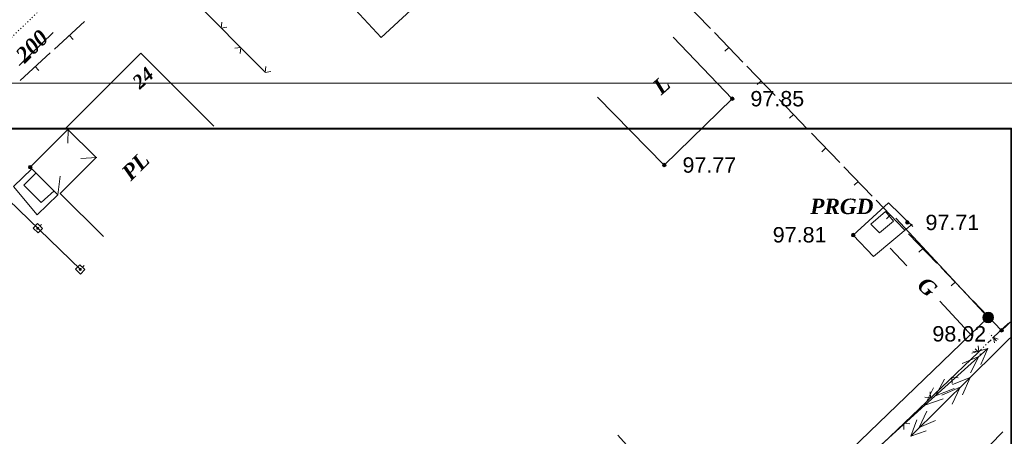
# Model space of a CAD drawing. Header units: millimetres. Extents: x 9396 to 25236, y 15106 to 31102.
# Tile 30 of 256: x 9812 to 9921, y 16082 to 16127. Entities that reach past the tile are written whole.
import ezdxf
from ezdxf.enums import TextEntityAlignment as Align

# ---------------------------------------------------------------- set-up
doc = ezdxf.new("R2010")
doc.units = ezdxf.units.MM
for name, pattern in [('DIVIDE', [1.25, 0.5, -0.25, 0, -0.25, 0, -0.25]), ('DOT', [0.25, 0, -0.25]), ('HIDDEN', [0.375, 0.25, -0.125])]:
    doc.linetypes.add(name, pattern=pattern)
for name, color, linetype, lineweight, true_color in [('1001010', 7, 'Continuous', 9, 0x000000), ('1070000', 7, 'DOT', 9, 0x000000), ('21100200', 7, 'HIDDEN', 0, 0x800080), ('3000105', 7, 'DIVIDE', 9, 0x000000), ('3000130', 7, 'Continuous', 9, 0x000000), ('3000220', 7, 'Continuous', 9, 0x000000), ('3000260', 7, 'Continuous', 9, 0x000000), ('5010210', 7, 'Continuous', 20, 0x008000), ('5010320', 7, 'Continuous', 20, 0x800000), ('6011300', 1, 'Continuous', 20, 0xff0000), ('8010110', 7, 'Continuous', 20, 0x0080ff), ('8010120', 7, 'Continuous', 20, 0x0080ff), ('8010200', 7, 'Continuous', 9, 0x000000), ('9010120', 7, 'Continuous', 20, 0x000000)]:
    doc.layers.add(name, color=color, linetype=linetype, lineweight=lineweight, true_color=true_color)
doc.layers.add('sapca', color=7, linetype='Continuous', lineweight=40)
doc.layers.add('strihovca', color=213, linetype='Continuous', lineweight=13)
doc.styles.add('10', font='timesbi.ttf', dxfattribs={"height": 0.001481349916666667})
doc.styles.add('2', font='timesbi.ttf', dxfattribs={"height": 0.001692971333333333})
doc.styles.add('3', font='timesbi.ttf', dxfattribs={"height": 0.001692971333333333})
doc.styles.add('9', font='timesbi.ttf', dxfattribs={"height": 0.001692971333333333})
doc.styles.add('F2', font='arial.ttf', dxfattribs={"height": 0.001692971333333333})

# ---------------------------------------------------------------- blocks, each defined once
blk = doc.blocks.new('SYMBOL21100200')
at = {"true_color": 0x800080}
h = blk.add_hatch(color=216, dxfattribs=at)
edge = h.paths.add_edge_path()
edge.add_arc((0, 0), 0.1, 0, 360)
at = {"color": 216, "linetype": 'Continuous', "lineweight": 0, "true_color": 0x800080}
blk.add_circle((0, 0), 0.1, dxfattribs=at)
blk = doc.blocks.new('SYMBOL8010200')
at = {"true_color": 0x000000}
h = blk.add_hatch(color=18, dxfattribs=at)
edge = h.paths.add_edge_path()
edge.add_arc((0, 0), 0.3, 0, 360)
at = {"color": 18, "linetype": 'Continuous', "lineweight": 0, "true_color": 0x000000}
blk.add_circle((0, 0), 0.3, dxfattribs=at)

msp = doc.modelspace()

# ---------------------------------------------------------------- linework, layer by layer
at = {"layer": '1001010', "color": 253}
for p, q in [((9869.464867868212, 16141.50888949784, 9.432797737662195), (9852.11002307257, 16125.44154235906, 9.432797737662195)), ((9884.269976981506, 16125.47307991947), (9890.777986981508, 16118.69745991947)), ((9820.800921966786, 16112.2127188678, 154.6515342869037), (9819.03121987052, 16112.11936480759, 154.6515342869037)), ((9816.516418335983, 16108.11549427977, 154.6515342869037), (9816.762247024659, 16110.15508376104, 154.6515342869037)), ((9908.549696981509, 16105.23471991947), (9906.988803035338, 16103.94528614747))]:
    msp.add_line(p, q, dxfattribs=at)
for points in [[(9852.11002307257, 16125.44154235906, 9.432797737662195), (9841.619386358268, 16136.77280758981, 194.9), (9858.97423115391, 16152.84015472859, 194.9), (9869.464867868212, 16141.50888949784, 9.432797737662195)], [(9833.684886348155, 16115.67138472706, 53.01691324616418), (9825.649948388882, 16123.70190139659, 2.671308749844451), (9817.439859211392, 16115.48729206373, 2.671308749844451), (9820.717283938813, 16112.21167076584, 2.671308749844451), (9816.781519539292, 16108.27373948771, 2.671308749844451), (9821.539032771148, 16103.51884411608, 2.671308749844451)], [(9875.935604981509, 16118.85851991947, 0), (9883.297972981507, 16111.39743991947, 0), (9890.777986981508, 16118.69745991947, 0)], [(9816.516418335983, 16108.11549427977, 154.6515342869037), (9813.471599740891, 16111.15863743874, 154.6515342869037), (9817.66128442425, 16115.35062879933, 154.6515342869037), (9817.592510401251, 16113.81120293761, 154.6515342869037)], [(9816.516418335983, 16108.11549427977, 154.6515342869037), (9814.248323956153, 16105.89641492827, 154.6515342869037), (9811.624639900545, 16109.02649592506, 154.6515342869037), (9813.640756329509, 16110.98957392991, 154.6515342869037)], [(9814.106908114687, 16110.52367864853, 154.6515342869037), (9812.752666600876, 16109.16869154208, 154.6515342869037), (9814.665713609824, 16107.25669720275, 154.6515342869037), (9816.093526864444, 16108.53815305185, 154.6515342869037)], [(9910.607896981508, 16104.88271991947, 0), (9906.32906898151, 16101.33131991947, 0), (9904.097976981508, 16103.67745991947, 0), (9907.997810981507, 16107.23607991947, 0), (9910.681266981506, 16104.63719991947, 0)], [(9906.988803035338, 16103.94528614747, 0), (9906.05776157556, 16104.87632760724, 0), (9907.64391098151, 16106.26991991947, 0), (9908.549696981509, 16105.23471991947, 0)]]:
    msp.add_polyline3d(points, dxfattribs=at)
at = {"layer": '1070000', "color": 253}
msp.add_line((9772.251365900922, 16087.86042764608, 50.99027194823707), (9817.868159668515, 16131.64868833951, 69.02278239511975), dxfattribs=at)
at = {"layer": '3000105', "color": 253}
for p, q in [((9919.878117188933, 16092.04251117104), (9919.109955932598, 16092.82986641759)), ((9917.882290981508, 16090.79387991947), (9919.528952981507, 16092.40039991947)), ((9917.533126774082, 16091.1517686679), (9918.301288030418, 16090.36441342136))]:
    msp.add_line(p, q, dxfattribs=at)
at = {"layer": '3000130', "color": 253}
for p, q in [((9804.950568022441, 16113.49625254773, 145.6538138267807), (9818.989100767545, 16099.88864515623, 27.84411099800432)), ((9814.710889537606, 16104.86672905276, 86.74896241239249), (9814.540889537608, 16104.68672905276, 86.74896241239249)), ((9819.390889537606, 16100.33672905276, 86.74896241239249), (9819.210889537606, 16100.15672905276, 86.74896241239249))]:
    msp.add_line(p, q, dxfattribs=at)
for points in [[(9813.780889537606, 16104.44672905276, 86.74896241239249), (9814.330889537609, 16103.91672905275, 86.74896241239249), (9814.810889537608, 16104.42672905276, 86.74896241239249), (9814.270889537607, 16104.94672905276, 86.74896241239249), (9813.780889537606, 16104.44672905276, 86.74896241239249)], [(9814.300889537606, 16104.32672905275, 86.74896241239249), (9814.350889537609, 16104.34672905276, 86.74896241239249), (9814.390889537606, 16104.38672905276, 86.74896241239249), (9814.400889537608, 16104.43672905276, 86.74896241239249), (9814.390889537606, 16104.48672905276, 86.74896241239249), (9814.350889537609, 16104.52672905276, 86.74896241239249), (9814.300889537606, 16104.53672905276, 86.74896241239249), (9814.240889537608, 16104.52672905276, 86.74896241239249), (9814.210889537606, 16104.48672905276, 86.74896241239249), (9814.19088953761, 16104.43672905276, 86.74896241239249), (9814.210889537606, 16104.38672905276, 86.74896241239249), (9814.240889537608, 16104.34672905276, 86.74896241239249), (9814.300889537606, 16104.32672905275, 86.74896241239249)], [(9818.450889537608, 16099.91672905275, 86.74896241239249), (9819.000889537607, 16099.38672905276, 86.74896241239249), (9819.490889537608, 16099.89672905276, 86.74896241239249), (9818.94088953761, 16100.41672905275, 86.74896241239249), (9818.450889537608, 16099.91672905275, 86.74896241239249)], [(9818.970889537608, 16099.79672905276, 86.74896241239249), (9819.020889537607, 16099.81672905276, 86.74896241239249), (9819.060889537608, 16099.85672905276, 86.74896241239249), (9819.080889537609, 16099.90672905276, 86.74896241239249), (9819.060889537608, 16099.95672905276, 86.74896241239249), (9819.020889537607, 16099.99672905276, 86.74896241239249), (9818.970889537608, 16100.00672905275, 86.74896241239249), (9818.920889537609, 16099.99672905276, 86.74896241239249), (9818.880889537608, 16099.95672905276, 86.74896241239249), (9818.870889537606, 16099.90672905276, 86.74896241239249), (9818.880889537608, 16099.85672905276, 86.74896241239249), (9818.920889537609, 16099.81672905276, 86.74896241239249), (9818.970889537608, 16099.79672905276, 86.74896241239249)]]:
    msp.add_polyline3d(points, close=True, dxfattribs=at)
at = {"layer": '3000220', "color": 253}
for p, q in [((9888.390889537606, 16126.41672905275), (9885.260889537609, 16129.66672905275)), ((9819.430889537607, 16127.18672905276, 2.671308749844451), (9816.120889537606, 16124.15672905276, 2.671308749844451)), ((9817.780889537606, 16125.66672905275, 2.671308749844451), (9818.180889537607, 16125.22672905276, 2.671308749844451)), ((9891.950889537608, 16122.72672905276), (9888.820889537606, 16125.97672905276)), ((9890.390889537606, 16124.34672905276), (9889.950889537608, 16123.93672905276)), ((9815.670889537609, 16123.73672905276, 2.671308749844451), (9812.350889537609, 16120.70672905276, 2.671308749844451)), ((9814.010889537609, 16122.22672905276, 2.671308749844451), (9814.420889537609, 16121.78672905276, 2.671308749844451)), ((9895.510889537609, 16119.03672905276), (9892.380889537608, 16122.28672905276)), ((9893.950889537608, 16120.65672905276), (9893.510889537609, 16120.24672905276)), ((9899.070889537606, 16115.34672905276), (9895.94088953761, 16118.59672905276)), ((9897.510889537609, 16116.96672905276), (9897.070889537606, 16116.55672905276)), ((9902.630889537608, 16111.65672905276), (9899.500889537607, 16114.89672905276)), ((9901.070889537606, 16113.27672905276), (9900.640889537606, 16112.85672905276)), ((9906.19088953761, 16107.96672905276), (9903.060889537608, 16111.20672905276)), ((9904.630889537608, 16109.58672905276), (9904.200889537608, 16109.16672905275)), ((9909.760889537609, 16104.26672905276), (9906.620889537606, 16107.51672905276)), ((9908.19088953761, 16105.89672905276), (9907.760889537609, 16105.47672905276)), ((9913.320889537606, 16100.57672905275), (9910.180889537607, 16103.82672905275)), ((9911.750889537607, 16102.20672905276), (9911.320889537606, 16101.78672905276)), ((9916.880889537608, 16096.88672905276), (9913.740889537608, 16100.13672905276)), ((9915.310889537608, 16098.51672905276), (9914.880889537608, 16098.09672905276)), ((9920.44088953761, 16093.19672905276), (9917.300889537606, 16096.44672905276)), ((9918.870889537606, 16094.81672905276), (9918.44088953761, 16094.40672905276)), ((9923.100889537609, 16095.72672905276), (9920.44088953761, 16093.19672905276)), ((9881.340889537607, 16078.18672905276), (9878.160889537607, 16081.67672905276))]:
    msp.add_line(p, q, dxfattribs=at)
at = {"layer": '3000260', "color": 253}
for p, q in [((9826.96279166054, 16134.0701153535, 28.31348119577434), (9839.311515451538, 16121.64354644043, 69.37792930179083)), ((9919.528952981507, 16092.40039991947), (9921.217980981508, 16093.99745991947)), ((9893.765710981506, 16067.80029991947), (9917.882290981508, 16090.79387991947))]:
    msp.add_line(p, q, dxfattribs=at)
for points in [[(9834.580889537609, 16127.10672905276, 48.84570524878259), (9834.510889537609, 16126.47672905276, 48.84570524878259), (9835.130889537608, 16126.55672905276, 48.84570524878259)], [(9836.000889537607, 16124.26672905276, 48.84570524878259), (9836.660889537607, 16124.31672905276, 48.84570524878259), (9836.600889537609, 16123.65672905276, 48.84570524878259)], [(9839.430889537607, 16122.23672905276, 48.84570524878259), (9839.350889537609, 16121.59672905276, 48.84570524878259), (9839.970889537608, 16121.68672905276, 48.84570524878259)], [(9919.660889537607, 16091.83672905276, 0), (9919.530889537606, 16092.40672905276, 0), (9920.080889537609, 16092.23672905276, 0)], [(9917.270889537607, 16090.90672905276, 0), (9917.920889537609, 16090.83672905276, 0), (9917.870889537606, 16091.47672905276, 0)], [(9914.980889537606, 16087.33672905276, 0), (9914.970889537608, 16088.02672905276, 0), (9915.640889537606, 16087.96672905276, 0)], [(9911.970889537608, 16085.84672905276, 0), (9912.620889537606, 16085.77672905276, 0), (9912.570889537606, 16086.41672905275, 0)], [(9909.680889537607, 16082.28672905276, 0), (9909.670889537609, 16082.96672905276, 0), (9910.340889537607, 16082.91672905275, 0)]]:
    msp.add_polyline3d(points, dxfattribs=at)
at = {"layer": '5010210'}
msp.add_line((9917.170889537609, 16078.54672905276), (9920.560889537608, 16082.01672905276), dxfattribs=at)
at = {"layer": '6011300'}
for p, q in [((9922.800889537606, 16093.77672905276), (9916.970889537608, 16088.02672905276)), ((9912.000889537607, 16084.94672905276, 20.07980355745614), (9918.94088953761, 16091.20672905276, 20.07980355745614)), ((9916.970889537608, 16088.02672905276), (9910.430889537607, 16081.55672905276)), ((9916.970889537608, 16088.02672905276), (9915.030889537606, 16087.22672905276)), ((9916.970889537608, 16088.02672905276), (9916.150889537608, 16086.09672905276)), ((9912.000889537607, 16084.94672905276, 20.07980355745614), (9912.930889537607, 16086.85672905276, 20.07980355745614)), ((9912.000889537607, 16084.94672905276, 20.07980355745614), (9914.000889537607, 16085.66672905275, 20.07980355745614))]:
    msp.add_line(p, q, dxfattribs=at)
for points in [[(9917.170889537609, 16090.68672905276, 20.07980355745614), (9918.94088953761, 16091.20672905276, 20.07980355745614), (9918.160889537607, 16089.42672905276, 20.07980355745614)], [(9916.080889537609, 16089.56672905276, 20.07980355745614), (9917.930889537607, 16090.30672905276, 20.07980355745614), (9917.020889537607, 16088.52672905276, 20.07980355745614)], [(9913.150889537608, 16085.98672905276, 20.07980355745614), (9914.150889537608, 16087.82672905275, 20.07980355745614), (9913.150889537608, 16085.98672905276, 20.07980355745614), (9915.230889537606, 16086.78672905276, 20.07980355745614)], [(9915.880889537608, 16086.94672905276, 0), (9914.990889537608, 16085.08672905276, 0), (9915.880889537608, 16086.94672905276, 0), (9913.870889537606, 16086.07672905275, 0)], [(9905.920889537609, 16079.27672905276, 20.07980355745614), (9907.210889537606, 16080.61672905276, 20.07980355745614), (9912.000889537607, 16084.94672905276, 20.07980355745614)], [(9913.170889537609, 16083.28672905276, 0), (9911.370889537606, 16082.49672905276, 0), (9912.19088953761, 16084.28672905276, 0)], [(9912.150889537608, 16082.13672905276, 0), (9910.430889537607, 16081.55672905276, 0), (9911.100889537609, 16083.34672905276, 0)]]:
    msp.add_polyline3d(points, dxfattribs=at)
at = {"layer": '8010110'}
for q in [(9908.777775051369, 16105.54153465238), (9858.945235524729, 16036.83009387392)]:
    msp.add_line((9918.95798098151, 16094.61745991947), q, dxfattribs=at)
at = {"layer": '8010120'}
for p, q in [((9909.990889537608, 16100.30672905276), (9908.170889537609, 16102.25672905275)), ((9913.620889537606, 16096.40672905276), (9917.260889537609, 16092.49672905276))]:
    msp.add_line(p, q, dxfattribs=at)
at = {"layer": '9010120', "color": 253}
msp.add_line((9815.990889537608, 16125.96672905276), (9812.260889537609, 16122.33672905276), dxfattribs=at)
at = {"layer": 'sapca', "elevation": 147.6526053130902}
msp.add_lwpolyline([(9526.51336029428, 15828.39745991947), (9921.51336029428, 15828.39745991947), (9921.51336029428, 16115.39745991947), (9526.51336029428, 16115.39745991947)], close=True, dxfattribs=at)
at = {"layer": 'strihovca', "ltscale": 0.5, "elevation": 147.6526053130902}
msp.add_lwpolyline([(9506.51336029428, 15823.39745991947), (9926.51336029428, 15823.39745991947), (9926.51336029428, 16120.39745991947), (9506.51336029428, 16120.39745991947)], close=True, dxfattribs=at)

# ---------------------------------------------------------------- block references
at = {"layer": '21100200', "xscale": 2, "yscale": 2, "zscale": 2}
for p in [(9890.77798098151, 16118.69745991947, 195.7), (9813.471599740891, 16111.15863743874, 194.74), (9883.29798098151, 16111.39745991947, 195.54), (9910.057980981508, 16105.07745991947, 195.42), (9904.097980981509, 16103.67745991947, 195.62), (9920.43798098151, 16093.19745991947, 196.04)]:
    msp.add_blockref('SYMBOL21100200', p, dxfattribs=at)
at = {"layer": '8010200', "color": 253, "xscale": 2, "yscale": 2, "zscale": 2}
msp.add_blockref('SYMBOL8010200', (9918.95798098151, 16094.61745991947), dxfattribs=at)

# ---------------------------------------------------------------- texts
at = {"layer": '1001010', "color": 1, "true_color": 0xff0000, "style": '10'}
msp.add_text('24', height=1.481349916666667, rotation=42.09999999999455, dxfattribs=at).set_placement((9825.053202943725, 16120.23037275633, 0.004110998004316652), align=Align.MIDDLE_LEFT)
at = {"layer": '1001010', "color": 253, "style": '9'}
for s, rotation, p in [('L', 41.19999999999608, (9882.396795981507, 16119.66797991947)), ('PL', 44.90000000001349, (9823.953202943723, 16110.17037275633, 0.004110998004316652))]:
    msp.add_text(s, height=1.692971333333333, rotation=rotation, dxfattribs=at).set_placement(p, align=Align.MIDDLE_LEFT)
msp.add_text('PRGD', height=1.692971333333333, dxfattribs=at).set_placement((9899.363729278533, 16106.84760303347), align=Align.MIDDLE_LEFT)
at = {"layer": '21100200', "color": 253, "style": 'F2'}
for s, p in [('97.85', (9892.77798098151, 16118.69745991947, 195.7)), ('97.77', (9885.29798098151, 16111.39745991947, 195.54)), ('97.71', (9912.057980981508, 16105.07745991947, 195.42)), ('97.81', (9895.237980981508, 16103.71745991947, 195.62)), ('98.02', (9912.817980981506, 16092.81745991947, 196.04))]:
    msp.add_text(s, height=1.692971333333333, dxfattribs=at).set_placement(p, align=Align.MIDDLE_LEFT)
at = {"layer": '5010320', "color": 253, "style": '2'}
msp.add_text('200', height=1.692971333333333, rotation=44.90000000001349, dxfattribs=at).set_placement((9812.290889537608, 16123.11672905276, -0.002926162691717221), align=Align.MIDDLE_LEFT)
at = {"layer": '8010120', "color": 253, "style": '3'}
msp.add_text('G', height=1.692971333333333, rotation=317.7000000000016, dxfattribs=at).set_placement((9911.585889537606, 16098.61172905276), align=Align.MIDDLE_LEFT)

doc.saveas('drawing.dxf')
